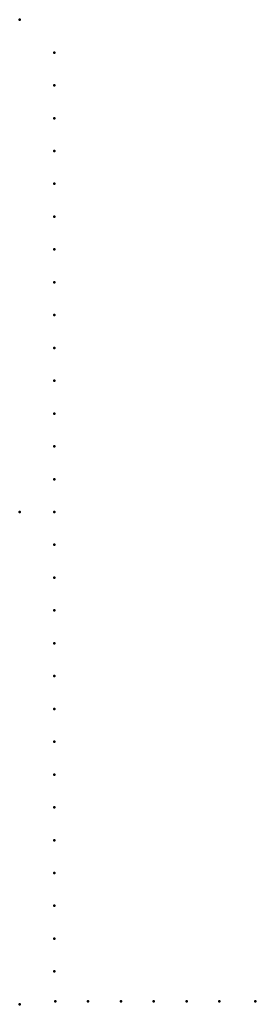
# Model space of a CAD drawing. Header units: millimetres. Extents: x 0 to 239, y -500 to 500.
import ezdxf

# ---------------------------------------------------------------- set-up
doc = ezdxf.new("R2010")
doc.units = ezdxf.units.MM
doc.layers.add('ConnectionPoints', color=7, linetype='Continuous', lineweight=50)

msp = doc.modelspace()

# ---------------------------------------------------------------- linework, layer by layer
at = {"layer": 'ConnectionPoints'}
for p in [(0, 500, 70), (35, 466.62, 70), (35, 433.29, 70), (35, 399.96, 70), (35, 366.63, 70), (35, 333.3, 70), (35, 299.97, 70), (35, 266.64, 70), (35, 233.31, 70), (35, 199.98, 70), (35, 166.65, 70), (35, 133.32, 70), (35, 99.99, 70), (35, 66.66, 70), (35, 33.33, 70), (0, 0), (0, 0, 70), (0, 0, 70), (0, 0, 70), (35, 0, 70), (35, -33.33, 70), (35, -66.66, 70), (35, -99.99, 70), (35, -133.32, 70), (35, -166.65, 70), (35, -199.98, 70), (35, -233.31, 70), (35, -266.64, 70), (35, -299.97, 70), (35, -333.3, 70), (35, -366.63, 70), (35, -399.96, 70), (35, -433.29, 70), (35, -466.62, 70), (0, -500, 70), (36, -497, 70), (69.33, -497, 70), (102.66, -497, 70), (135.99, -497, 70), (169.32, -497, 70), (202.65, -497, 70), (239, -497, 70)]:
    msp.add_point(p, dxfattribs=at)
at = {"layer": 'ConnectionPoints', "extrusion": (0, 1.22465e-16, -1)}
for p in [(35, 466.62, 70), (35, 433.29, 70), (35, 399.96, 70), (35, 366.63, 70), (35, 333.3, 70), (35, 299.97, 70), (35, 266.64, 70), (35, 233.31, 70), (35, 199.98, 70), (35, 166.65, 70), (35, 133.32, 70), (35, 99.99, 70), (35, 66.66, 70), (35, 33.33, 70), (0, 0, 70), (0, 0, 70), (35, 0, 70), (35, -33.33, 70), (35, -66.66, 70), (35, -99.99, 70), (35, -133.32, 70), (35, -166.65, 70), (35, -199.98, 70), (35, -233.31, 70), (35, -266.64, 70), (35, -299.97, 70), (35, -333.3, 70), (35, -366.63, 70), (35, -399.96, 70), (35, -433.29, 70), (35, -466.62, 70), (36, -497, 70), (69.33, -497, 70), (102.66, -497, 70), (135.99, -497, 70), (169.32, -497, 70), (202.65, -497, 70), (239, -497, 70)]:
    msp.add_point(p, dxfattribs=at)
at = {"layer": 'ConnectionPoints', "extrusion": (-1.49976e-32, -1.22465e-16, -1)}
msp.add_point((0, 0), dxfattribs=at)

doc.saveas('drawing.dxf')
